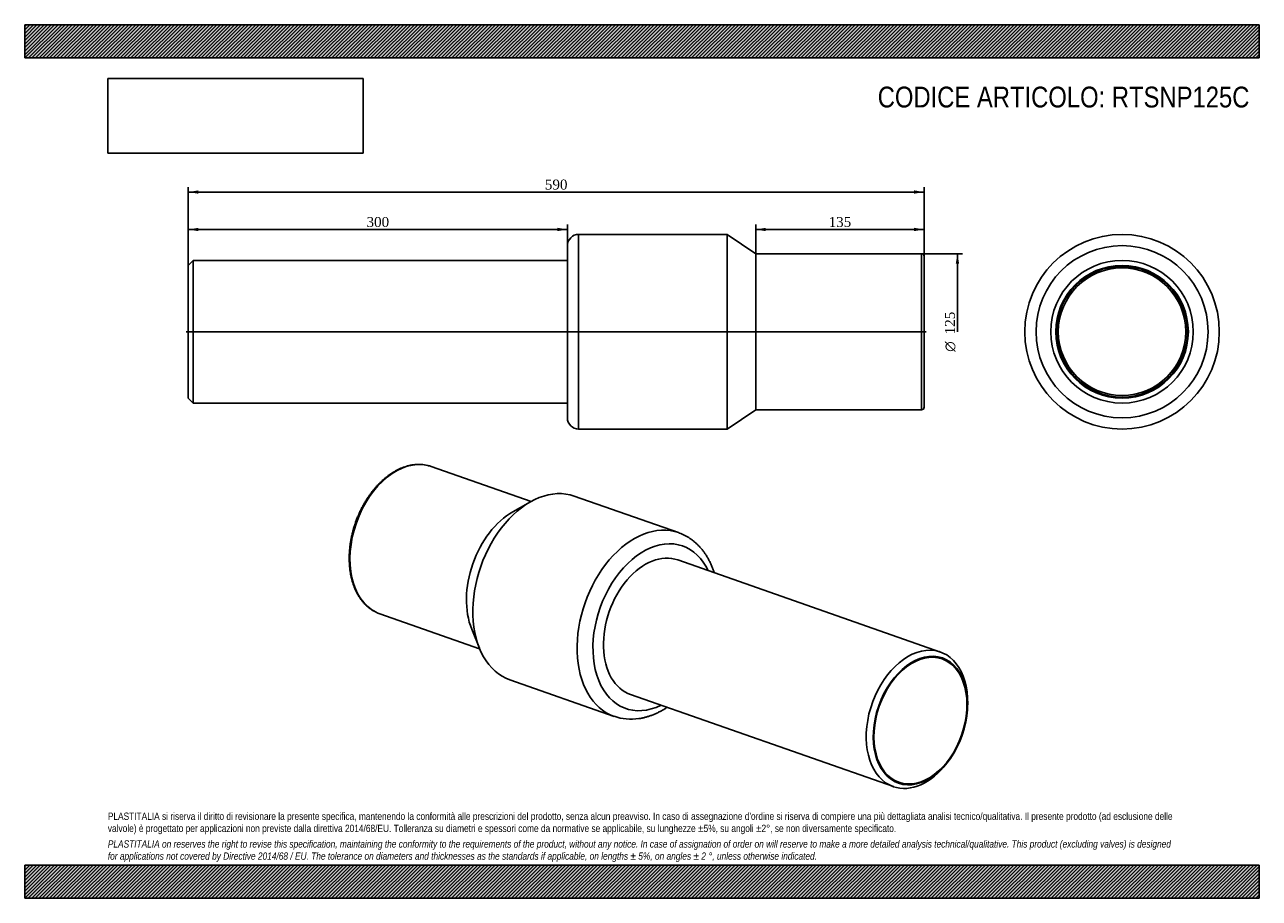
# Model space of a CAD drawing. Header units: millimetres. Extents: x 0 to 990, y 0 to 700.
import ezdxf
from ezdxf.enums import TextEntityAlignment as Align
from ezdxf.lldxf.tags import DXFTag

# ---------------------------------------------------------------- set-up
doc = ezdxf.new("R2010")
doc.units = ezdxf.units.MM
doc.header["$LTSCALE"] = 3.333333
for name, color, linetype in [('Default', 7, 'Continuous'), ('DV2_Default', 7, 'Continuous'), ('PARTE_PE_', 7, 'Continuous'), ('PARTEA_ACCIAIO', 7, 'Continuous')]:
    doc.layers.add(name, color=color, linetype=linetype)
doc.styles.add('SEACAD_Solid_Edge_ANSI1_Symbols', font='semeca1.ttf')
doc.styles.add('SEACAD_Times_New_Roman', font='times.ttf')
tags = doc.linetypes.add('CENTER2', pattern=[28.575, 19.05, -3.175, 3.175, -3.175]).pattern_tags.tags
tags[10:11] = [DXFTag(74, 4), DXFTag(75, 0), DXFTag(340, '0'), DXFTag(46, 0.0), DXFTag(50, 0.0), DXFTag(44, 0.0), DXFTag(45, 0.0)]
tags[8:9] = [DXFTag(74, 4), DXFTag(75, 0), DXFTag(340, '0'), DXFTag(46, 0.0), DXFTag(50, 0.0), DXFTag(44, 0.0), DXFTag(45, 0.0)]
tags[6:7] = [DXFTag(74, 4), DXFTag(75, 0), DXFTag(340, '0'), DXFTag(46, 0.0), DXFTag(50, 0.0), DXFTag(44, 0.0), DXFTag(45, 0.0)]
tags[4:5] = [DXFTag(74, 4), DXFTag(75, 0), DXFTag(340, '0'), DXFTag(46, 0.0), DXFTag(50, 0.0), DXFTag(44, 0.0), DXFTag(45, 0.0)]
doc.dimstyles.new('ANSImm', dxfattribs={"dimtxt": 8, "dimasz": 8, "dimexe": 4, "dimexo": 0, "dimgap": 2, "dimtad": 1, "dimdec": 0, "dimrnd": 10, "dimdsep": 46, "dimtxsty": 'SEACAD_Times_New_Roman', "dimblk1": '_SE_FILLED', "dimblk2": '_SE_FILLED', "dimsah": 1, "dimcen": 4, "dimazin": 0, "dimtfac": 0.85, "dimtdec": 4, "dimtofl": 0, "dimtmove": 0, "dimatfit": 3, "dimfxl": 1, "dimarcsym": 0})
picture_1 = doc.add_image_def('image1.jpg', size_in_pixel=(4302, 1260))

# ---------------------------------------------------------------- blocks, each defined once
blk = doc.blocks.new('SE')
at = {"layer": 'PARTE_PE_', "color": 7, "linetype": 'Continuous'}
for p, q in [((406.12, 317.96), (325.97, 346.03)), ((405.67, 317.71), (391.34, 309.64)), ((524.24, 293.01), (440.66, 322.28)), ((284.65, 228.05), (364.8, 199.98)), ((358.44, 215.7), (364.6, 200.46)), ((389.1, 175.05), (472.68, 145.78))]:
    blk.add_line(p, q, dxfattribs=at)
for centre, radius, start, end in [((315.99, 316.92), 30.77, 76.62214, 98.52161), ((486.26, 184.86), 41.35, 250.78605, 278.57363)]:
    blk.add_arc(centre, radius, start, end, dxfattribs=at)
for centre, major_axis, start_param, end_param in [((305.31, 287.04), (20.66, 58.99), 0.068514, 3.07049), ((305.31, 287.04), (20.66, 58.99), 0, 0.068514), ((414.88, 248.67), (25.78, 73.62), 0, 3.141593), ((398.72, 254.32), (20.66, 58.99), 0.649609, 2.491984), ((498.46, 219.39), (-25.78, -73.62), 3.140812, 6.282615), ((504.78, 217.18), (22.81, 65.12), 0, 3.736392), ((504.78, 217.18), (18.89, 53.94), 0, 3.141593), ((504.78, 217.18), (22.81, 65.12), 5.688386, 6.283185), ((305.31, 287.04), (20.66, 58.99), 3.07049, 3.141593)]:
    blk.add_ellipse(centre, major_axis=major_axis, ratio=0.667959, start_param=start_param, end_param=end_param, dxfattribs=at)
for points, knots in [([(311.43, 347.35), (311.01, 347.28), (309.98, 347.12), (308.1, 346.73), (305.95, 346.14), (303.79, 345.42), (301.62, 344.56), (299.47, 343.56), (297.33, 342.44), (295.21, 341.19), (293.11, 339.81), (291.04, 338.31), (289.01, 336.69), (287.01, 334.95), (285.06, 333.11), (283.15, 331.16), (281.3, 329.11), (279.5, 326.97), (277.76, 324.73), (276.08, 322.4), (274.47, 320), (272.94, 317.52), (271.47, 314.97), (270.09, 312.36), (268.78, 309.69), (267.56, 306.97), (266.43, 304.2), (265.38, 301.39), (264.43, 298.55), (263.56, 295.69), (262.8, 292.8), (262.13, 289.9), (261.56, 287), (261.09, 284.09), (260.72, 281.19), (260.45, 278.3), (260.29, 275.44), (260.23, 272.6), (260.27, 269.79), (260.42, 267.02), (260.67, 264.29), (261.02, 261.62), (261.48, 259), (262.03, 256.45), (262.69, 253.96), (263.45, 251.55), (264.31, 249.23), (265.26, 246.99), (266.31, 244.84), (267.44, 242.79), (268.67, 240.84), (269.98, 239), (271.38, 237.27), (272.85, 235.66), (274.4, 234.17), (276.02, 232.8), (277.71, 231.55), (279.45, 230.45), (280.86, 229.66), (281.61, 229.33), (281.8, 229.24)], [0, 0, 0, 0, 0.009405, 0.026868, 0.044354, 0.061872, 0.07942, 0.096993, 0.114587, 0.132199, 0.149824, 0.167459, 0.1851, 0.202746, 0.220395, 0.238043, 0.255691, 0.273338, 0.290982, 0.308624, 0.326263, 0.3439, 0.361534, 0.379167, 0.396798, 0.414428, 0.432056, 0.449685, 0.467313, 0.484942, 0.502571, 0.520202, 0.537835, 0.55547, 0.573108, 0.590749, 0.608393, 0.62604, 0.643691, 0.661346, 0.679004, 0.696664, 0.714327, 0.731991, 0.749654, 0.767315, 0.78497, 0.802616, 0.820251, 0.83787, 0.855468, 0.873042, 0.890587, 0.908099, 0.925576, 0.943015, 0.960417, 0.977784, 0.995121, 1, 1, 1, 1]), ([(552.91, 260.89), (552.8, 261.25), (552.38, 262.52), (551.59, 264.67), (550.51, 267.29), (549.31, 269.81), (548.02, 272.25), (546.64, 274.58), (545.15, 276.8), (543.58, 278.92), (541.92, 280.91), (540.18, 282.79), (538.36, 284.55), (536.47, 286.17), (534.51, 287.67), (532.48, 289.04), (530.39, 290.28), (528.26, 291.38), (526.18, 292.3), (524.93, 292.75), (524.28, 292.98)], [0.7378305, 0.7378305, 0.7378305, 0.7378305, 0.7439088, 0.7596309, 0.7753261, 0.7909859, 0.806601, 0.8221622, 0.8376606, 0.8530878, 0.8684371, 0.8837036, 0.8988848, 0.913981, 0.9289951, 0.943933, 0.9588031, 0.9736165, 0.9883858, 1, 1, 1, 1]), ([(492.43, 143.96), (492.96, 144.04), (494.19, 144.23), (496.4, 144.68), (498.89, 145.33), (501.41, 146.12), (503.91, 147.05), (506.41, 148.11), (508.9, 149.31), (511.36, 150.65), (513.43, 151.89), (514.68, 152.7), (515.12, 152.99)], [0, 0, 0, 0, 0.0087199, 0.023864, 0.0390601, 0.0543357, 0.0696872, 0.085109, 0.1005941, 0.1161347, 0.1317223, 0.1403268, 0.1403268, 0.1403268, 0.1403268])]:
    blk.add_open_spline(points, degree=3, knots=knots, dxfattribs=at)
at = {"layer": 'PARTEA_ACCIAIO', "color": 7, "linetype": 'Continuous'}
for p, q in [((734.38, 197.32), (523.67, 271.12)), ((485.89, 163.24), (696.6, 89.45)), ((756.12, 153.98), (756.16, 155.84)), ((739.5, 108.28), (740.63, 109.75))]:
    blk.add_line(p, q, dxfattribs=at)
for start_param, end_param in [(2.027398, 6.283185), (0, 1.114195)]:
    blk.add_ellipse((715.49, 143.38), major_axis=(-18.89, -53.94), ratio=0.667959, start_param=start_param, end_param=end_param, dxfattribs=at)
for major_axis in [(17.57, 50.16), (-17.31, -49.43)]:
    blk.add_ellipse((718.3, 142.4), major_axis=major_axis, ratio=0.667959, dxfattribs=at)
blk = doc.blocks.new('SE1')
at = {"layer": 'DV2_Default', "color": 7, "linetype": 'CENTER2'}
blk.add_line((129.46, 453.98), (722.96, 453.98), dxfattribs=at)
at = {"layer": 'PARTE_PE_', "color": 7, "linetype": 'Continuous'}
for p, q in [((444.21, 531.98), (444.21, 375.98)), ((563.21, 531.98), (444.21, 531.98)), ((563.21, 375.98), (563.21, 531.98)), ((586.21, 516.48), (563.21, 531.98)), ((435.21, 384.98), (435.21, 522.98)), ((586.21, 391.48), (586.21, 516.48)), ((719.21, 516.48), (586.21, 516.48)), ((719.21, 391.48), (719.21, 516.48)), ((721.21, 514.48), (721.21, 393.48)), ((563.21, 375.98), (586.21, 391.48)), ((586.21, 391.48), (719.21, 391.48)), ((444.21, 375.98), (563.21, 375.98))]:
    blk.add_line(p, q, dxfattribs=at)
for centre, radius, start, end in [((444.21, 522.98), 9, 90, 180), ((719.21, 514.48), 2, 0, 90), ((719.21, 393.48), 2, 270, 0), ((444.21, 384.98), 9, 180, 270)]:
    blk.add_arc(centre, radius, start, end, dxfattribs=at)
at = {"layer": 'PARTEA_ACCIAIO', "color": 7, "linetype": 'Continuous'}
for p, q in [((135.21, 511.13), (131.21, 507.13)), ((131.21, 400.83), (131.21, 507.13)), ((135.21, 511.13), (135.21, 396.83)), ((435.21, 511.13), (135.21, 511.13)), ((131.21, 400.83), (135.21, 396.83)), ((135.21, 396.83), (435.21, 396.83))]:
    blk.add_line(p, q, dxfattribs=at)
blk = doc.blocks.new('SE2')
at = {"layer": 'PARTE_PE_', "color": 7, "linetype": 'Continuous'}
for radius in [78, 69, 51.1]:
    blk.add_circle((879.94, 453.98), radius, dxfattribs=at)
at = {"layer": 'PARTEA_ACCIAIO', "color": 7, "linetype": 'Continuous'}
for radius in [57.15, 53.15, 52.37]:
    blk.add_circle((879.94, 453.98), radius, dxfattribs=at)
blk = doc.blocks.new('DMBLK25')
at = {"layer": 'Default', "linetype": 'Continuous'}
for points in [[(139.21, 537.25), (131.21, 535.91), (139.21, 534.58)], [(427.21, 537.25), (427.21, 534.58), (435.21, 535.91)]]:
    blk.add_hatch(color=7, dxfattribs=at).paths.add_polyline_path(points)
at = {"layer": 'Default', "color": 7, "linetype": 'Continuous'}
for p, q in [((131.21, 507.13), (131.21, 539.91)), ((435.21, 535.91), (131.21, 535.91)), ((435.21, 522.98), (435.21, 539.91))]:
    blk.add_line(p, q, dxfattribs=at)
at = {"layer": 'Default', "color": 7, "linetype": 'Continuous', "style": 'SEACAD_Times_New_Roman'}
blk.add_text('300', height=8, dxfattribs=at).set_placement((274.11, 545.91), align=Align.TOP_LEFT)
blk = doc.blocks.new('_SE_FILLED')
at = {"color": 0}
blk.add_line((0, 0), (-1, 0), dxfattribs=at)
blk.add_solid([(0, 0), (-1, -0.1665), (-1, 0.1665), (0, 0)], dxfattribs=at)
blk = doc.blocks.new('DMBLK26')
at = {"layer": 'Default', "linetype": 'Continuous'}
for points in [[(594.21, 537.25), (586.21, 535.91), (594.21, 534.58)], [(713.21, 537.25), (713.21, 534.58), (721.21, 535.91)]]:
    blk.add_hatch(color=7, dxfattribs=at).paths.add_polyline_path(points)
at = {"layer": 'Default', "color": 7, "linetype": 'Continuous'}
for p, q in [((586.21, 516.48), (586.21, 539.91)), ((586.21, 535.91), (721.21, 535.91)), ((721.21, 453.98), (721.21, 539.91))]:
    blk.add_line(p, q, dxfattribs=at)
at = {"layer": 'Default', "color": 7, "linetype": 'Continuous', "style": 'SEACAD_Times_New_Roman'}
blk.add_text('135', height=8, dxfattribs=at).set_placement((644.61, 545.91), align=Align.TOP_LEFT)
blk = doc.blocks.new('DMBLK27')
at = {"layer": 'Default', "linetype": 'Continuous'}
for points in [[(139.21, 567.25), (131.21, 565.91), (139.21, 564.58)], [(713.21, 567.25), (713.21, 564.58), (721.21, 565.91)]]:
    blk.add_hatch(color=7, dxfattribs=at).paths.add_polyline_path(points)
at = {"layer": 'Default', "color": 7, "linetype": 'Continuous'}
for p, q in [((131.21, 453.98), (131.21, 569.91)), ((131.21, 565.91), (721.21, 565.91)), ((721.21, 453.98), (721.21, 569.91))]:
    blk.add_line(p, q, dxfattribs=at)
at = {"layer": 'Default', "color": 7, "linetype": 'Continuous', "style": 'SEACAD_Times_New_Roman'}
blk.add_text('590', height=8, dxfattribs=at).set_placement((417.11, 575.91), align=Align.TOP_LEFT)
blk = doc.blocks.new('GDimGGroup')
at = {"layer": 'Default', "linetype": 'Continuous'}
blk.add_hatch(color=7, dxfattribs=at).paths.add_polyline_path([(749.27, 508.48), (747.94, 516.48), (746.61, 508.48)])
at = {"layer": 'Default', "color": 7, "linetype": 'Continuous'}
for p, q in [((719.21, 516.48), (751.94, 516.48)), ((747.94, 516.48), (747.94, 453.98))]:
    blk.add_line(p, q, dxfattribs=at)
for s, style, p in [('125', 'SEACAD_Times_New_Roman', (737.94, 451.85)), ('O', 'SEACAD_Solid_Edge_ANSI1_Symbols', (737.94, 437.92))]:
    blk.add_text(s, height=8, rotation=90, dxfattribs=dict(at, style=style)).set_placement(p, align=Align.TOP_LEFT)

msp = doc.modelspace()

# ---------------------------------------------------------------- hatches: boundary and pattern name
at = {"layer": 'Default', "linetype": 'Continuous'}
h = msp.add_hatch(dxfattribs=at)
h.set_pattern_fill('LINE', scale=0.629921, angle=45, style=0)
h.paths.add_polyline_path([(990, 673.333), (990, 700), (0, 700), (0, 673.333)])
for points in [[(990, 673.333), (990, 700), (0, 700), (0, 673.333)], [(990, 0), (990, 26.667), (0, 26.667), (0, 0)]]:
    msp.add_hatch(color=7, dxfattribs=at).paths.add_polyline_path(points)
h = msp.add_hatch(dxfattribs=at)
h.set_pattern_fill('LINE', scale=0.62992, angle=45, style=0)
h.paths.add_polyline_path([(990, 0), (990, 26.667), (0, 26.667), (0, 0)])

# ---------------------------------------------------------------- linework, layer by layer
at = {"layer": 'Default', "color": 7, "linetype": 'Continuous'}
for p, q in [((0, 700), (990, 700)), ((0, 673.333), (0, 700)), ((990, 700), (990, 673.333)), ((990, 673.333), (0, 673.333)), ((0, 26.667), (990, 26.667)), ((0, 0), (0, 26.667)), ((990, 26.667), (990, 0)), ((990, 0), (0, 0))]:
    msp.add_line(p, q, dxfattribs=at)

# ---------------------------------------------------------------- block references
at = {"layer": 'Default'}
for name in ['SE1', 'SE2', 'GDimGGroup', 'SE']:
    msp.add_blockref(name, (0, 0), dxfattribs=at)

# ---------------------------------------------------------------- texts
at = {"layer": 'Default', "attachment_point": 1}
for s, insert, char_height, width in [('{\\fArial Narrow|b0||i0||c0|p34;\\C7;\\H16.66666667;\\W1.;CODICE ARTICOLO: RTSNP125C}', (684.018, 650.372), 16.66667, 305.37503), ("{\\fArial Narrow|b0||i0||c0|p34;\\C7;\\H5.833333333;\\W1.;PLASTITALIA si riserva il diritto di revisionare la presente specifica, mantenendo la conformità alle prescrizioni del prodotto, senza alcun preavviso. In caso di assegnazione d'ordine si riserva di compiere una più dettagliata analisi tecnico/qualitativa. Il presente prodotto (ad esclusione delle \\P}{\\fArial Narrow|b0||i0||c0|p34;\\C7;\\H5.833333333;\\W1.;valvole) è progettato per applicazioni non previste dalla direttiva 2014/68/EU. Tolleranza su diametri e spessori come da normative se applicabile, su lunghezze ±5%, su angoli ±2°, se non diversamente specificato.\\P}{\\fArial Narrow|b0||i0||c0|p34;\\C7;\\H1.666666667;\\W1.;   \\P}{\\fArial Narrow|b0||i1||c0|p34;\\C7;\\H5.833333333;\\W1.;PLASTITALIA on reserves the right to revise this specification, maintaining the conformity to the requirements of the product, without any notice. In case of assignation of order on will reserve to make a more detailed analysis technical/qualitative. This product (excluding valves) is designed \\P}{\\fArial Narrow|b0||i1||c0|p34;\\C7;\\H5.833333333;\\W1.;for applications not covered by Directive 2014/68 / EU. The tolerance on diameters and thicknesses as the standards if applicable, on lengths ± 5%, on angles ± 2 °, unless otherwise indicated.\\P}", (66.667, 68.675), 5.833333, 856.66667)]:
    msp.add_mtext(s, dxfattribs=dict(at, insert=insert, char_height=char_height, width=width))

# ---------------------------------------------------------------- dimensions: what is measured, and where the dimension line sits
at = {"layer": 'Default', "color": 7, "linetype": 'Continuous'}
dim = msp.add_linear_dim(base=(131.208, 565.913), p1=(131.208, 453.984), p2=(721.208, 453.984), angle=0, text='\\A1;<>', dimstyle='ANSImm', override={"dimdec": 2, "dimrnd": 0, "dimtdec": 3}, dxfattribs=at)
dim.commit()
dim.dimension.update_dxf_attribs({"geometry": 'DMBLK27', "text_midpoint": (426.208, 565.913), "dimtype": 161})
dim = msp.add_linear_dim(base=(131.208, 535.913), p1=(435.208, 522.984), p2=(131.208, 507.134), text='\\A1;<>', dimstyle='ANSImm', dxfattribs=at)
dim.commit()
dim.dimension.update_dxf_attribs({"geometry": 'DMBLK25', "text_midpoint": (283.208, 535.913), "dimtype": 160})
dim = msp.add_linear_dim(base=(721.208, 535.913), p1=(586.208, 516.484), p2=(721.208, 453.984), text='\\A1;<>', dimstyle='ANSImm', override={"dimdec": 2, "dimrnd": 0, "dimtdec": 3}, dxfattribs=at)
dim.commit()
dim.dimension.update_dxf_attribs({"geometry": 'DMBLK26', "text_midpoint": (653.708, 535.913), "dimtype": 160})

# ---------------------------------------------------------------- pictures from other files: only their frames are drawn
image = msp.add_image(picture_1, insert=(66.667, 597.011), size_in_units=(204.857, 60))
image.dxf.flags = 7

doc.saveas('drawing.dxf')
